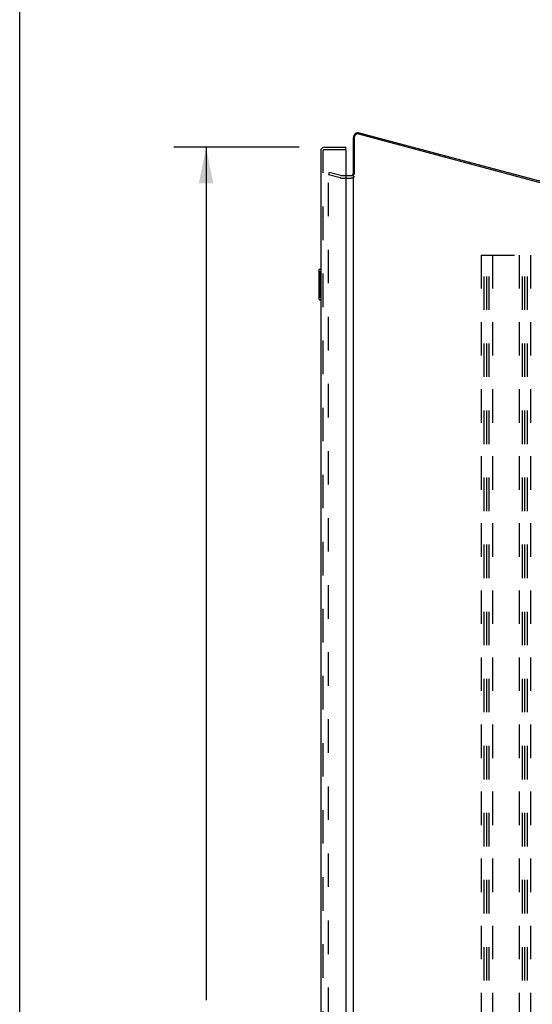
# Model space of a CAD drawing. Header units: inches. Extents: x 0 to 200, y 0 to 129.
# Tile 28 of 99: x 0 to 17, y 50 to 82. Entities that reach past the tile are written whole.
import ezdxf

# ---------------------------------------------------------------- set-up
doc = ezdxf.new("R2010")
doc.units = ezdxf.units.IN
doc.header["$LTSCALE"] = 11
doc.header["$MEASUREMENT"] = 0
doc.linetypes.add('HIDDEN', pattern=[0.2, 0.1, -0.1])
doc.layers.get('0').update_dxf_attribs({"linetype": 'CONTINUOUS'})
for name, color, linetype in [('DEFAULT_2', 8, 'HIDDEN'), ('DIMENSIONS', 7, 'CONTINUOUS'), ('REAR_DOOR_ASSEMBLY', 7, 'CONTINUOUS')]:
    doc.layers.add(name, color=color, linetype=linetype)
doc.styles.get("Standard").update_dxf_attribs({"font": 'arial.ttf'})
doc.dimstyles.new('DIMSTYLE_1', dxfattribs={"dimtxt": 0.882353, "dimasz": 1.176471, "dimexe": 0.09, "dimexo": 0.07, "dimgap": 0.0375, "dimtad": 0, "dimtih": 1, "dimtoh": 1, "dimzin": 4, "dimdsep": 46, "dimtxsty": 'Standard', "dimblk": '_FILLED', "dimblk1": '_FILLED', "dimblk2": '_FILLED', "dimcen": 0.09, "dimadec": 3, "dimazin": 1, "dimtfac": 1, "dimtdec": 3, "dimtofl": 0, "dimtmove": 0, "dimatfit": 3, "dimldrblk": '_FILLED', "dimfxl": 0, "dimtolj": 1, "dimtzin": 4, "dimarcsym": 0})

# ---------------------------------------------------------------- blocks, each defined once
blk = doc.blocks.new('_FILLED')
at = {"color": 0, "linetype": 'ByBlock'}
blk.add_solid([(0, 0), (-1, 0.2), (-1, -0.2)], dxfattribs=at)
blk = doc.blocks.new('*D13')
at = {"layer": 'DIMENSIONS', "color": 2, "linetype": 'Continuous'}
for p, q in [((9.168, 77.908), (5.052, 77.908)), ((6.111, 77.908), (6.111, 49.931)), ((6.111, 17.548), (6.111, 45.519)), ((9.168, 17.548), (5.052, 17.548))]:
    blk.add_line(p, q, dxfattribs=at)
at = {"layer": 'DIMENSIONS', "color": 2, "linetype": 'Continuous', "xscale": 1.1764705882, "yscale": 1.1764705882, "zscale": 1.1764705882}
for p, rotation in [((6.111, 77.908), 90), ((6.111, 17.548), 270)]:
    blk.add_blockref('_FILLED', p, dxfattribs=dict(at, rotation=rotation))
at = {"layer": 'DIMENSIONS', "color": 2, "linetype": 'Continuous', "insert": (6.111, 49.49), "char_height": 0.8824, "width": 3.69342, "attachment_point": 2, "line_spacing_factor": 0.9}
blk.add_mtext('60.36\\PREAR\\PDOOR', dxfattribs=at)

msp = doc.modelspace()

# ---------------------------------------------------------------- linework, layer by layer
at = {"color": 7, "linetype": 'Continuous'}
for p, q in [((0, 0), (0, 129.412)), ((10.943, 12.956), (10.943, 78.219)), ((10.982, 77.022), (10.982, 78.251)), ((11.108, 78.347), (22.83, 75.207)), ((22.829, 75.248), (11.149, 78.377)), ((10.7, 76.979), (10.863, 76.979))]:
    msp.add_line(p, q, dxfattribs=at)
for centre, radius, start, end in [((11.107, 78.219), 0.164, 75, 180), ((11.082, 78.251), 0.1, 75, 180), ((10.863, 77.059), 0.08, 270, 360)]:
    msp.add_arc(centre, radius, start, end, dxfattribs=at)
at = {"layer": 'DEFAULT_2', "color": 8, "linetype": 'HIDDEN'}
for p, q in [((10.151, 77.083), (10.131, 77.008)), ((10.131, 18.447), (10.131, 77.008)), ((10.514, 76.905), (10.131, 77.008)), ((10.534, 76.98), (10.151, 77.083)), ((10.547, 76.979), (10.7, 76.979)), ((10.547, 76.901), (10.863, 76.901)), ((15.131, 74.376), (15.131, 15.376)), ((15.131, 74.376), (16.756, 74.376)), ((15.235, 15.376), (15.235, 74.376)), ((15.318, 15.376), (15.318, 74.376)), ((15.402, 15.376), (15.402, 74.376)), ((15.506, 74.376), (15.506, 15.376)), ((16.381, 74.376), (16.381, 15.376)), ((16.485, 15.376), (16.485, 74.376)), ((16.568, 15.376), (16.568, 74.376)), ((16.652, 15.376), (16.652, 74.376)), ((16.756, 74.376), (16.756, 15.376))]:
    msp.add_line(p, q, dxfattribs=at)
for centre, radius, start, end in [((10.547, 77.03), 0.129, 255, 270), ((10.547, 77.03), 0.051, 255, 270), ((10.863, 77.059), 0.158, 270, 318.9416)]:
    msp.add_arc(centre, radius, start, end, dxfattribs=at)
at = {"layer": 'REAR_DOOR_ASSEMBLY', "color": 3, "linetype": 'Continuous'}
for p, q in [((9.992, 77.908), (10.7, 77.908)), ((9.872, 77.788), (9.872, 17.668)), ((10.7, 77.81), (10.7, 17.646))]:
    msp.add_line(p, q, dxfattribs=at)
at = {"layer": 'REAR_DOOR_ASSEMBLY', "color": 7, "linetype": 'Continuous'}
for p, q in [((10.7, 77.83), (10.7, 77.908)), ((10.7, 77.83), (10.68, 77.83)), ((9.812, 73.893), (9.812, 72.923)), ((9.827, 73.908), (9.872, 73.908)), ((9.859, 73.808), (9.859, 73.008)), ((9.827, 72.908), (9.872, 72.908))]:
    msp.add_line(p, q, dxfattribs=at)
at = {"layer": 'REAR_DOOR_ASSEMBLY', "color": 8, "linetype": 'HIDDEN'}
for p, q in [((9.95, 17.668), (9.95, 77.788)), ((10.68, 77.83), (9.992, 77.83))]:
    msp.add_line(p, q, dxfattribs=at)
at = {"layer": 'REAR_DOOR_ASSEMBLY', "color": 7, "linetype": 'Continuous'}
for points in [[(9.857, 73.844), (9.857, 73.838), (9.858, 73.833), (9.858, 73.827), (9.858, 73.82), (9.859, 73.814), (9.859, 73.808)], [(9.859, 73.008), (9.859, 73.002), (9.858, 72.995), (9.858, 72.989), (9.858, 72.983), (9.857, 72.977), (9.857, 72.972)]]:
    msp.add_lwpolyline(points, dxfattribs=at)
at = {"layer": 'REAR_DOOR_ASSEMBLY', "color": 3, "linetype": 'Continuous'}
for centre, radius, start, end in [((9.992, 77.788), 0.12, 90, 180), ((10.68, 77.81), 0.02, 0, 90)]:
    msp.add_arc(centre, radius, start, end, dxfattribs=at)
at = {"layer": 'REAR_DOOR_ASSEMBLY', "color": 8, "linetype": 'HIDDEN'}
msp.add_arc((9.992, 77.788), 0.042, 90, 180, dxfattribs=at)
at = {"layer": 'REAR_DOOR_ASSEMBLY', "color": 7, "linetype": 'Continuous'}
for centre, start, end in [((9.827, 73.893), 90, 180), ((9.857, 73.893), 0, 90), ((9.827, 72.923), 180, 270), ((9.857, 72.923), 270, 360)]:
    msp.add_arc(centre, 0.015, start, end, dxfattribs=at)

# ---------------------------------------------------------------- dimensions: what is measured, and where the dimension line sits
at = {"layer": 'DIMENSIONS', "color": 2, "linetype": 'Continuous'}
dim = msp.add_linear_dim(base=(6.111, 17.548), p1=(9.238, 77.908), p2=(9.238, 17.548), angle=270, text='<>\\PREAR\\PDOOR', dimstyle='DIMSTYLE_1', dxfattribs=at)
dim.commit()
dim.dimension.update_dxf_attribs({"geometry": '*D13', "text_midpoint": (6.111, 47.725), "dimtype": 160})

doc.saveas('drawing.dxf')
